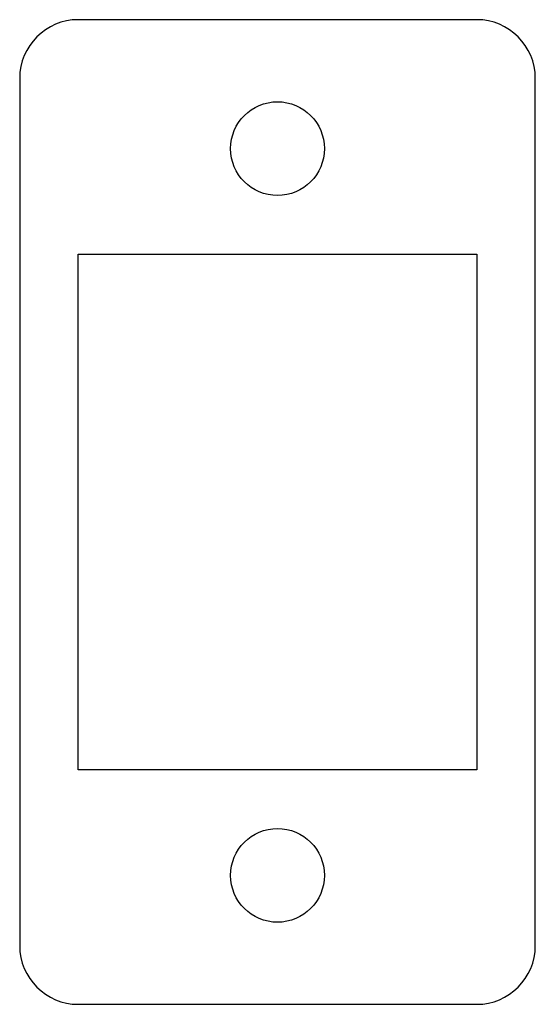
# Model space of a CAD drawing. Header units: millimetres. Extents: x 8.5 to 30.5, y -251.5 to -209.5.
import ezdxf

# ---------------------------------------------------------------- set-up
doc = ezdxf.new("R2010")
doc.units = ezdxf.units.MM
doc.layers.add('Body006', color=7, linetype='CONTINUOUS')

msp = doc.modelspace()

# ---------------------------------------------------------------- linework, layer by layer
at = {"layer": 'Body006'}
for p, q in [((28, -209.5), (11, -209.5)), ((11, -209.5), (11, -209.5, -3)), ((28, -209.5), (11, -209.5)), ((11, -209.5), (11, -209.5, -3)), ((28, -209.5, -3), (11, -209.5, -3)), ((28, -209.5, -3), (11, -209.5, -3)), ((28, -209.5), (28, -209.5, -3)), ((28, -209.5), (28, -209.5, -3)), ((8.5, -212), (8.5, -249)), ((8.5, -212), (8.5, -249)), ((8.5, -212), (8.5, -212, -3)), ((8.5, -212, -3), (8.5, -249, -3)), ((8.5, -212), (8.5, -212, -3)), ((8.5, -212, -3), (8.5, -249, -3)), ((30.5, -249), (30.5, -212)), ((30.5, -249), (30.5, -212)), ((30.5, -212), (30.5, -212, -3)), ((30.5, -249, -3), (30.5, -212, -3)), ((30.5, -212), (30.5, -212, -3)), ((30.5, -249, -3), (30.5, -212, -3)), ((21.5, -215), (21.5, -215, -3)), ((21.5, -215), (21.5, -215, -3)), ((11, -241.5), (11, -219.5)), ((11, -219.5), (28, -219.5)), ((11, -241.5), (11, -219.5)), ((11, -219.5), (11, -219.5, -3)), ((11, -241.5, -3), (11, -219.5, -3)), ((11, -219.5), (28, -219.5)), ((11, -219.5, -3), (28, -219.5, -3)), ((11, -219.5), (11, -219.5, -3)), ((11, -241.5, -3), (11, -219.5, -3)), ((11, -219.5, -3), (28, -219.5, -3)), ((28, -219.5), (28, -241.5)), ((28, -219.5), (28, -241.5)), ((28, -219.5, -3), (28, -241.5, -3)), ((28, -219.5), (28, -219.5, -3)), ((28, -219.5), (28, -219.5, -3)), ((28, -219.5, -3), (28, -241.5, -3)), ((28, -241.5), (11, -241.5)), ((11, -241.5), (11, -241.5, -3)), ((28, -241.5), (11, -241.5)), ((11, -241.5), (11, -241.5, -3)), ((28, -241.5, -3), (11, -241.5, -3)), ((28, -241.5, -3), (11, -241.5, -3)), ((28, -241.5), (28, -241.5, -3)), ((28, -241.5), (28, -241.5, -3)), ((21.5, -246), (21.5, -246, -3)), ((21.5, -246), (21.5, -246, -3)), ((8.5, -249), (8.5, -249, -3)), ((8.5, -249), (8.5, -249, -3)), ((30.5, -249), (30.5, -249, -3)), ((30.5, -249), (30.5, -249, -3)), ((11, -251.5), (28, -251.5)), ((11, -251.5), (28, -251.5)), ((11, -251.5), (11, -251.5, -3)), ((11, -251.5, -3), (28, -251.5, -3)), ((11, -251.5), (11, -251.5, -3)), ((11, -251.5, -3), (28, -251.5, -3)), ((28, -251.5), (28, -251.5, -3)), ((28, -251.5), (28, -251.5, -3))]:
    msp.add_line(p, q, dxfattribs=at)
for centre in [(19.5, -215), (19.5, -215), (19.5, -215), (19.5, -215), (19.5, -246), (19.5, -246), (19.5, -246), (19.5, -246)]:
    msp.add_circle(centre, 2, dxfattribs=at)
for centre, start, end in [((11, -212), 90, 180), ((11, -212), 90, 180), ((11, -212, -3), 90, 180), ((11, -212, -3), 90, 180), ((28, -212), 0, 90), ((28, -212), 0, 90), ((28, -212, -3), 0, 90), ((28, -212, -3), 0, 90), ((11, -249), 180, -90), ((11, -249), 180, -90), ((11, -249, -3), 180, -90), ((11, -249, -3), 180, -90), ((28, -249), -90, 0), ((28, -249), -90, 0), ((28, -249, -3), -90, 0), ((28, -249, -3), -90, 0)]:
    msp.add_arc(centre, 2.5, start, end, dxfattribs=at)

doc.saveas('drawing.dxf')
